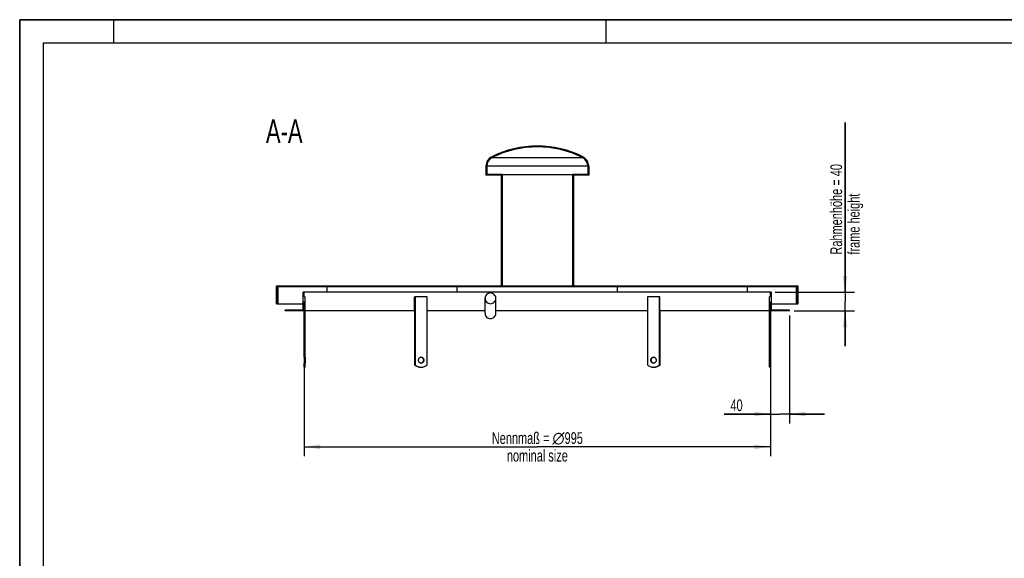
# Model space of a CAD drawing. Header units: millimetres. Extents: x 0 to 4200, y 0 to 2970.
# Tile 1 of 2: x 0 to 2100, y 1820 to 2970. Entities that reach past the tile are written whole.
import ezdxf

# ---------------------------------------------------------------- set-up
doc = ezdxf.new("R2010")
doc.units = ezdxf.units.MM
doc.header["$LTSCALE"] = 231
doc.layers.get('0').update_dxf_attribs({"linetype": 'CONTINUOUS'})
for name, color, linetype in [('050_DIMENSIONING', 7, 'CONTINUOUS'), ('_2D-BEM', 7, 'CONTINUOUS'), ('_ACHSEN', 7, 'CONTINUOUS'), ('_ZEICHNUNGSELEM', 7, 'CONTINUOUS')]:
    doc.layers.add(name, color=color, linetype=linetype)
doc.styles.get("Standard").update_dxf_attribs({"font": 'txt', "width": 0.7})
doc.dimstyles.new('DIMSTYLE_1', dxfattribs={"dimtxt": 25, "dimasz": 35, "dimexe": 2, "dimexo": 1, "dimtad": 1, "dimdec": 1, "dimtxsty": 'Standard', "dimblk": '_FILLED', "dimblk1": '_FILLED', "dimblk2": '_FILLED', "dimcen": 0.09, "dimazin": 2, "dimtp": 0.8, "dimtm": 0.8, "dimtfac": 1, "dimtdec": 1, "dimtofl": 0, "dimtmove": 0, "dimatfit": 3, "dimldrblk": '_FILLED', "dimfxl": 1, "dimtolj": 1, "dimarcsym": 0})
doc.dimstyles.new('DIMSTYLE_3', dxfattribs={"dimtxt": 25, "dimasz": 35, "dimexe": 2, "dimexo": 1, "dimtad": 1, "dimtxsty": 'Standard', "dimblk": '_FILLED', "dimblk1": '_FILLED', "dimblk2": '_FILLED', "dimcen": 0.09, "dimazin": 2, "dimtp": 0.3, "dimtm": 0.3, "dimtfac": 1, "dimtofl": 0, "dimtmove": 0, "dimatfit": 3, "dimldrblk": '_FILLED', "dimfxl": 1, "dimtolj": 1, "dimarcsym": 0})

# ---------------------------------------------------------------- blocks, each defined once
blk = doc.blocks.new('_FILLED')
at = {"color": 0, "linetype": 'ByBlock'}
blk.add_solid([(0, 0), (-1, 0.1428571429), (-1, -0.1428571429)], dxfattribs=at)
blk = doc.blocks.new('*D2')
at = {"layer": '_2D-BEM', "color": 2, "linetype": 'Continuous', "transparency": 16777216}
for p, q in [((606.5259948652, 2368.3083299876), (606.5259948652, 2038.3181141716)), ((1601.5259948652, 2368.3083299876), (1601.5259948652, 2038.3181141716)), ((606.5259948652, 2058.3181141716), (1104.0259948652, 2058.3181141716)), ((1601.5259948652, 2058.3181141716), (1104.0259948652, 2058.3181141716))]:
    blk.add_line(p, q, dxfattribs=at)
at = {"layer": '_2D-BEM', "color": 2, "linetype": 'Continuous', "transparency": 16777216, "xscale": 35, "yscale": 35, "zscale": 35, "rotation": 180}
blk.add_blockref('_FILLED', (606.5259948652, 2058.3181141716), dxfattribs=at)
at = {"layer": '_2D-BEM', "color": 2, "linetype": 'Continuous', "transparency": 16777216, "xscale": 35, "yscale": 35, "zscale": 35}
blk.add_blockref('_FILLED', (1601.5259948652, 2058.3181141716), dxfattribs=at)
at = {"layer": '_2D-BEM', "color": 2, "linetype": 'Continuous', "transparency": 16777216, "insert": (1104.0259948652, 2089.5681141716), "char_height": 25, "width": 419.1071428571, "attachment_point": 2, "line_spacing_factor": 0.9}
blk.add_mtext('Nennmaß = \\fgdt;{\\W1.0;{\\fgdt;n}}\\ftxt;995\\Pnominal size', dxfattribs=at)
blk = doc.blocks.new('*D5')
at = {"layer": '050_DIMENSIONING', "color": 2, "linetype": 'Continuous', "transparency": 16777216}
for p, q in [((1760.249511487, 2388.3083299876), (1760.249511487, 2750.4521551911)), ((1760.249511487, 2750.4521551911), (1760.249511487, 2368.3083299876)), ((1611.5259948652, 2388.3083299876), (1780.249511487, 2388.3083299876)), ((1760.249511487, 2273.3083299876), (1760.249511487, 2368.3083299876)), ((1651.5259948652, 2348.3083299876), (1780.249511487, 2348.3083299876)), ((1760.249511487, 2348.3083299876), (1760.249511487, 2273.3083299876))]:
    blk.add_line(p, q, dxfattribs=at)
at = {"layer": '050_DIMENSIONING', "color": 2, "linetype": 'Continuous', "transparency": 16777216, "xscale": 35, "yscale": 35, "zscale": 35}
for p, rotation in [((1760.249511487, 2388.3083299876), 270), ((1760.249511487, 2348.3083299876), 90)]:
    blk.add_blockref('_FILLED', p, dxfattribs=dict(at, rotation=rotation))
at = {"layer": '050_DIMENSIONING', "color": 2, "linetype": 'Continuous', "transparency": 16777216, "insert": (1728.999511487, 2468.6664409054), "char_height": 25, "width": 422.6785714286, "attachment_point": 1, "rotation": 90, "line_spacing_factor": 0.9}
blk.add_mtext('Rahmenhöhe = 40\\Pframe height', dxfattribs=at)
blk = doc.blocks.new('*D6')
at = {"layer": '050_DIMENSIONING', "color": 2, "linetype": 'Continuous', "transparency": 16777216}
for p, q in [((1601.5259948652, 2338.3083299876), (1601.5259948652, 2108.3181141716)), ((1641.5259948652, 2338.3083299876), (1641.5259948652, 2108.3181141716)), ((1601.5259948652, 2128.3181141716), (1502.637705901, 2128.3181141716)), ((1502.637705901, 2128.3181141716), (1621.5259948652, 2128.3181141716)), ((1716.5259948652, 2128.3181141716), (1621.5259948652, 2128.3181141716)), ((1641.5259948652, 2128.3181141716), (1716.5259948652, 2128.3181141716))]:
    blk.add_line(p, q, dxfattribs=at)
at = {"layer": '050_DIMENSIONING', "color": 2, "linetype": 'Continuous', "transparency": 16777216, "xscale": 35, "yscale": 35, "zscale": 35}
blk.add_blockref('_FILLED', (1601.5259948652, 2128.3181141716), dxfattribs=at)
at = {"layer": '050_DIMENSIONING', "color": 2, "linetype": 'Continuous', "transparency": 16777216, "xscale": 35, "yscale": 35, "zscale": 35, "rotation": 180}
blk.add_blockref('_FILLED', (1641.5259948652, 2128.3181141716), dxfattribs=at)
at = {"layer": '050_DIMENSIONING', "color": 2, "linetype": 'Continuous', "transparency": 16777216, "insert": (1541.9234201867, 2159.5681141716), "char_height": 25, "width": 58.92857142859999, "attachment_point": 3, "line_spacing_factor": 0.9}
blk.add_mtext('40', dxfattribs=at)

msp = doc.modelspace()

# ---------------------------------------------------------------- hatches: boundary and pattern name
at = {"linetype": 'Continuous'}
h = msp.add_hatch(dxfattribs=at)
h.set_pattern_fill('ANSI31', color=2, style=0, pattern_type=2)
h.set_pattern_definition([(45, (1104.0259948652, 2348.3083299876), (-60.3113850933, 60.3113850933), [])])
edge = h.paths.add_edge_path()
edge.add_line((1603.5259948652, 2388.3083299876), (1601.5259948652, 2388.3083299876))
edge.add_line((1603.5259948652, 2350.3083299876), (1603.5259948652, 2388.3083299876))
edge.add_line((1641.5259948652, 2350.3083299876), (1603.5259948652, 2350.3083299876))
edge.add_line((1641.5259948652, 2348.3083299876), (1641.5259948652, 2350.3083299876))
edge.add_line((1641.5259948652, 2348.3083299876), (1601.5259948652, 2348.3083299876))
edge.add_line((1601.5259948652, 2249.8083299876), (1601.5259948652, 2348.3083299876))
edge.add_line((1601.5259948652, 2249.8083299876), (1599.5259948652, 2249.8083299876))
edge.add_line((1599.5259948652, 2249.8083299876), (1599.5259948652, 2378.3083299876))
edge.add_line((1601.5259948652, 2378.3083299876), (1599.5259948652, 2378.3083299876))
edge.add_line((1601.5259948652, 2378.3083299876), (1601.5259948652, 2388.3083299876))
edge = h.paths.add_edge_path()
edge.add_line((606.5259948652, 2388.3083299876), (604.5259948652, 2388.3083299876))
edge.add_line((606.5259948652, 2378.3083299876), (606.5259948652, 2388.3083299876))
edge.add_line((606.5259948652, 2378.3083299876), (608.5259948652, 2378.3083299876))
edge.add_line((608.5259948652, 2249.8083299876), (608.5259948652, 2378.3083299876))
edge.add_line((606.5259948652, 2249.8083299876), (608.5259948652, 2249.8083299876))
edge.add_line((606.5259948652, 2249.8083299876), (606.5259948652, 2348.3083299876))
edge.add_line((606.5259948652, 2348.3083299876), (566.5259948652, 2348.3083299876))
edge.add_line((566.5259948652, 2348.3083299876), (566.5259948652, 2350.3083299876))
edge.add_line((604.5259948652, 2350.3083299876), (566.5259948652, 2350.3083299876))
edge.add_line((604.5259948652, 2350.3083299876), (604.5259948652, 2388.3083299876))
edge = h.paths.add_edge_path()
edge.add_line((606.5259948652, 2228.3083299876), (606.5259948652, 2236.8083299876))
edge.add_line((606.5259948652, 2236.8083299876), (608.5259948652, 2236.8083299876))
edge.add_line((608.5259948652, 2228.3083299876), (608.5259948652, 2236.8083299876))
edge.add_line((606.5259948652, 2228.3083299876), (608.5259948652, 2228.3083299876))
edge = h.paths.add_edge_path()
edge.add_line((1601.5259948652, 2228.3083299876), (1601.5259948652, 2236.8083299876))
edge.add_line((1601.5259948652, 2228.3083299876), (1599.5259948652, 2228.3083299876))
edge.add_line((1599.5259948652, 2228.3083299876), (1599.5259948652, 2236.8083299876))
edge.add_line((1601.5259948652, 2236.8083299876), (1599.5259948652, 2236.8083299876))
edge = h.paths.add_edge_path()
edge.add_line((549.1021570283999, 2363.3083299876), (551.2050814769, 2363.3083299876))
edge.add_line((549.1021570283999, 2363.3083299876), (549.1021570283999, 2402.3083299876))
edge.add_line((549.1021570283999, 2402.3083299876), (1027.0259948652, 2402.3083299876))
edge.add_line((1027.0259948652, 2637.8833989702), (1027.0259948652, 2402.3083299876))
edge.add_line((1027.0259948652, 2637.8833989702), (994.5259948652, 2637.8833989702))
edge.add_line((994.5259948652, 2657.8833989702), (994.5259948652, 2637.8833989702))
edge.add_arc((1016.4259948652, 2657.8833989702), 21.9, 116.373385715, 180)
edge.add_arc((1104.0259948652, 2481.2083299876), 219.1, 90, 116.373385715)
edge.add_arc((1104.0259948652, 2481.2083299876), 219.1, 423.626614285, 450, ccw=False)
edge.add_arc((1191.6259948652, 2657.8833989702), 21.9, 360, 423.626614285, ccw=False)
edge.add_line((1213.5259948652, 2657.8833989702), (1213.5259948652, 2637.8833989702))
edge.add_line((1213.5259948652, 2637.8833989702), (1181.0259948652, 2637.8833989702))
edge.add_line((1181.0259948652, 2637.8833989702), (1181.0259948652, 2402.3083299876))
edge.add_line((1181.0259948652, 2402.3083299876), (1658.949832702, 2402.3083299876))
edge.add_line((1658.949832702, 2363.3083299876), (1658.949832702, 2402.3083299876))
edge.add_line((1656.8469082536, 2363.3083299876), (1658.949832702, 2363.3083299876))
edge.add_line((1656.8469082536, 2363.3083299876), (1656.8469082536, 2400.3083299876))
edge.add_line((551.2050814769, 2400.3083299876), (1656.8469082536, 2400.3083299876))
edge.add_line((551.2050814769, 2363.3083299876), (551.2050814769, 2400.3083299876))
edge.add_line((1029.0259948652, 2402.3083299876), (1179.0259948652, 2402.3083299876))
edge.add_line((1179.0259948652, 2639.8833989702), (1179.0259948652, 2402.3083299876))
edge.add_line((1211.5259948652, 2639.8833989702), (1179.0259948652, 2639.8833989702))
edge.add_line((1211.5259948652, 2657.8833989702), (1211.5259948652, 2639.8833989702))
edge.add_arc((1191.6259948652, 2657.8833989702), 19.9, 360, 423.626614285, ccw=False)
edge.add_arc((1104.0259948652, 2481.2083299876), 217.1, 423.626614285, 450, ccw=False)
edge.add_arc((1104.0259948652, 2481.2083299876), 217.1, 90, 116.373385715)
edge.add_arc((1016.4259948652, 2657.8833989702), 19.9, 116.373385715, 180)
edge.add_line((996.5259948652, 2657.8833989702), (996.5259948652, 2639.8833989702))
edge.add_line((1029.0259948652, 2639.8833989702), (996.5259948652, 2639.8833989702))
edge.add_line((1029.0259948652, 2639.8833989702), (1029.0259948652, 2402.3083299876))

# ---------------------------------------------------------------- linework, layer by layer
at = {"color": 7, "linetype": 'Continuous'}
for p, q in [((0, 2970), (4200, 2970)), ((0, 0), (0, 2970)), ((994.5259948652, 2657.8833989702), (994.5259948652, 2637.8833989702)), ((996.5259948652, 2657.8833989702), (996.5259948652, 2639.8833989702)), ((1211.5259948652, 2657.8833989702), (1211.5259948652, 2639.8833989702)), ((1213.5259948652, 2657.8833989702), (1213.5259948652, 2637.8833989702)), ((1027.0259948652, 2637.8833989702), (994.5259948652, 2637.8833989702)), ((1029.0259948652, 2639.8833989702), (996.5259948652, 2639.8833989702)), ((1027.0259948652, 2637.8833989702), (1027.0259948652, 2402.3083299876)), ((1029.0259948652, 2639.8833989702), (1029.0259948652, 2402.3083299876)), ((1029.0259948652, 2639.8833989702), (1179.0259948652, 2639.8833989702)), ((1179.0259948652, 2639.8833989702), (1179.0259948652, 2402.3083299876)), ((1211.5259948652, 2639.8833989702), (1179.0259948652, 2639.8833989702)), ((1213.5259948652, 2637.8833989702), (1181.0259948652, 2637.8833989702)), ((1181.0259948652, 2637.8833989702), (1181.0259948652, 2402.3083299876)), ((547.8024782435, 2363.3083299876), (547.8024782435, 2402.3083299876)), ((547.8024782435, 2402.3083299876), (549.1021570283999, 2402.3083299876)), ((549.1021570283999, 2402.3083299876), (1027.0259948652, 2402.3083299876)), ((549.1021570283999, 2363.3083299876), (549.1021570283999, 2402.3083299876)), ((551.2050814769, 2363.3083299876), (551.2050814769, 2400.3083299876)), ((551.2050814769, 2400.3083299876), (1656.8469082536, 2400.3083299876)), ((655.733018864, 2388.3083299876), (655.733018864, 2400.3083299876)), ((932.7933149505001, 2388.3083299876), (932.7933149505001, 2400.3083299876)), ((1029.0259948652, 2402.3083299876), (1179.0259948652, 2402.3083299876)), ((1181.0259948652, 2402.3083299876), (1658.949832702, 2402.3083299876)), ((1275.2586747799, 2388.3083299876), (1275.2586747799, 2400.3083299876)), ((1552.3189708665, 2388.3083299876), (1552.3189708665, 2400.3083299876)), ((1656.8469082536, 2363.3083299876), (1656.8469082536, 2400.3083299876)), ((1658.949832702, 2402.3083299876), (1660.249511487, 2402.3083299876)), ((1658.949832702, 2363.3083299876), (1658.949832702, 2402.3083299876)), ((1660.249511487, 2363.3083299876), (1660.249511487, 2402.3083299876)), ((606.5259948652, 2388.3083299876), (604.5259948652, 2388.3083299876)), ((604.5259948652, 2350.3083299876), (604.5259948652, 2388.3083299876)), ((1601.5259948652, 2388.3083299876), (606.5259948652, 2388.3083299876)), ((606.5259948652, 2378.3083299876), (606.5259948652, 2388.3083299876)), ((606.5259948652, 2378.3083299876), (608.5259948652, 2378.3083299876)), ((608.5259948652, 2249.8083299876), (608.5259948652, 2378.3083299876)), ((992.5259948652, 2343.3083299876), (992.5259948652, 2375.3083299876)), ((1015.5259948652, 2343.3083299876), (1015.5259948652, 2375.3083299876)), ((1601.5259948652, 2378.3083299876), (1599.5259948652, 2378.3083299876)), ((1599.5259948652, 2249.8083299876), (1599.5259948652, 2378.3083299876)), ((1603.5259948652, 2388.3083299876), (1601.5259948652, 2388.3083299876)), ((1601.5259948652, 2378.3083299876), (1601.5259948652, 2388.3083299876)), ((1603.5259948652, 2350.3083299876), (1603.5259948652, 2388.3083299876)), ((547.8024782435, 2363.3083299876), (549.1021570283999, 2363.3083299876)), ((549.1021570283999, 2363.3083299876), (551.2050814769, 2363.3083299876)), ((551.2050814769, 2363.3083299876), (604.5259948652, 2363.3083299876)), ((1603.5259948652, 2363.3083299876), (1656.8469082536, 2363.3083299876)), ((1656.8469082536, 2363.3083299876), (1658.949832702, 2363.3083299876)), ((1658.949832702, 2363.3083299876), (1660.249511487, 2363.3083299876)), ((604.5259948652, 2350.3083299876), (566.5259948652, 2350.3083299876)), ((566.5259948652, 2348.3083299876), (566.5259948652, 2350.3083299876)), ((606.5259948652, 2348.3083299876), (566.5259948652, 2348.3083299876)), ((606.5259948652, 2249.8083299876), (606.5259948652, 2348.3083299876)), ((1641.5259948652, 2348.3083299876), (1601.5259948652, 2348.3083299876)), ((1601.5259948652, 2249.8083299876), (1601.5259948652, 2348.3083299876)), ((1641.5259948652, 2350.3083299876), (1603.5259948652, 2350.3083299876)), ((1641.5259948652, 2348.3083299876), (1641.5259948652, 2350.3083299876)), ((606.5259948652, 2249.8083299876), (606.5259948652, 2243.3083299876)), ((606.5259948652, 2249.8083299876), (608.5259948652, 2249.8083299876)), ((608.5259948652, 2249.8083299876), (608.5259948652, 2243.3083299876)), ((1601.5259948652, 2249.8083299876), (1599.5259948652, 2249.8083299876)), ((1599.5259948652, 2243.3083299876), (1599.5259948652, 2249.8083299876)), ((1601.5259948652, 2243.3083299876), (1601.5259948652, 2249.8083299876)), ((606.5259948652, 2243.3083299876), (606.5259948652, 2236.8083299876)), ((606.5259948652, 2228.3083299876), (606.5259948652, 2236.8083299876)), ((606.5259948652, 2236.8083299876), (608.5259948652, 2236.8083299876)), ((606.5259948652, 2228.3083299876), (608.5259948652, 2228.3083299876)), ((608.5259948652, 2243.3083299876), (608.5259948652, 2236.8083299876)), ((608.5259948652, 2228.3083299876), (608.5259948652, 2236.8083299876)), ((855.2759948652, 2228.3083299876), (856.2759948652, 2228.3083299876)), ((1352.7759948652, 2228.3083299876), (1351.7759948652, 2228.3083299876)), ((1599.5259948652, 2236.8083299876), (1599.5259948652, 2243.3083299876)), ((1601.5259948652, 2236.8083299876), (1599.5259948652, 2236.8083299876)), ((1599.5259948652, 2228.3083299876), (1599.5259948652, 2236.8083299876)), ((1601.5259948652, 2228.3083299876), (1599.5259948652, 2228.3083299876)), ((1601.5259948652, 2236.8083299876), (1601.5259948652, 2243.3083299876)), ((1601.5259948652, 2228.3083299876), (1601.5259948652, 2236.8083299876))]:
    msp.add_line(p, q, dxfattribs=at)
at = {"color": 3, "linetype": 'Continuous'}
for p, q in [((0, 2970), (0, 0)), ((4200, 2970), (0, 2970)), ((200, 2970), (200, 2920)), ((1250, 2970), (1250, 2920))]:
    msp.add_line(p, q, dxfattribs=at)
at = {"color": 5, "linetype": 'Continuous'}
for p, q in [((50, 2920), (50, 50)), ((4150, 2920), (50, 2920))]:
    msp.add_line(p, q, dxfattribs=at)
at = {"color": 9, "linetype": 'Continuous'}
for p, q in [((1007.5860354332, 2675.7121711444), (1200.4659542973, 2675.7121711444)), ((996.5259948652, 2657.8833989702), (1211.5259948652, 2657.8833989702))]:
    msp.add_line(p, q, dxfattribs=at)
at = {"color": 7, "linetype": 'Continuous'}
for centre, radius, start, end in [((1104.0259948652, 2481.2083299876), 219.1, 90, 116.373385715), ((1104.0259948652, 2481.2083299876), 217.1, 90, 116.373385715), ((1104.0259948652, 2481.2083299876), 219.1, 63.62661428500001, 90), ((1104.0259948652, 2481.2083299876), 217.1, 63.62661428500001, 90), ((1016.4259948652, 2657.8833989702), 21.9, 116.373385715, 180), ((1016.4259948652, 2657.8833989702), 19.9, 116.373385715, 180), ((1191.6259948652, 2657.8833989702), 19.9, 0, 63.62661428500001), ((1191.6259948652, 2657.8833989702), 21.9, 0, 63.62661428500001)]:
    msp.add_arc(centre, radius, start, end, dxfattribs=at)
for points, knots in [([(1004.0259948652, 2386.712941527), (1002.5307726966, 2386.712941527), (999.5113497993, 2386.1211662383), (995.6891468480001, 2383.5867277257), (993.1261923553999, 2379.7958584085), (992.5259948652, 2376.7920902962), (992.5259948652, 2375.3083299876)], [0, 0, 0, 0, 0.2509611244, 0.5013603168, 0.7509626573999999, 1, 1, 1, 1]), ([(992.5259948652, 2375.3083299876), (992.5259948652, 2373.824569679), (993.1261923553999, 2370.8208015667), (995.6891468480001, 2367.0299322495), (999.5113497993, 2364.4954937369), (1002.5307726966, 2363.9037184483), (1004.0259948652, 2363.9037184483)], [0, 0, 0, 0, 0.2490373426, 0.4986396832, 0.7490388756, 1, 1, 1, 1]), ([(1015.5259948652, 2375.3083299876), (1015.5259948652, 2376.7920902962), (1014.925797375, 2379.7958584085), (1012.3628428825, 2383.5867277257), (1008.5406399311, 2386.1211662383), (1005.5212170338, 2386.712941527), (1004.0259948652, 2386.712941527)], [0, 0, 0, 0, 0.2490373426, 0.4986396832, 0.7490388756, 1, 1, 1, 1]), ([(1004.0259948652, 2363.9037184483), (1005.5212170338, 2363.9037184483), (1008.5406399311, 2364.4954937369), (1012.3628428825, 2367.0299322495), (1014.925797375, 2370.8208015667), (1015.5259948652, 2373.824569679), (1015.5259948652, 2375.3083299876)], [0, 0, 0, 0, 0.2509611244, 0.5013603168, 0.7509626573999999, 1, 1, 1, 1]), ([(992.5259948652, 2343.3083299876), (992.5259948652, 2341.824569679), (993.1261923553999, 2338.8208015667), (995.6891468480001, 2335.0299322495), (999.5113497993, 2332.4954937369), (1002.5307726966, 2331.9037184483), (1004.0259948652, 2331.9037184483)], [0, 0, 0, 0, 0.2490373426, 0.4986396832, 0.7490388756, 1, 1, 1, 1]), ([(1004.0259948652, 2331.9037184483), (1005.5212170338, 2331.9037184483), (1008.5406399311, 2332.4954937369), (1012.3628428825, 2335.0299322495), (1014.925797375, 2338.8208015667), (1015.5259948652, 2341.824569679), (1015.5259948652, 2343.3083299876)], [0, 0, 0, 0, 0.2509611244, 0.5013603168, 0.7509626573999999, 1, 1, 1, 1])]:
    msp.add_open_spline(points, degree=3, knots=knots, dxfattribs=at)
at = {"layer": '_ACHSEN', "color": 7, "linetype": 'Continuous'}
for p, q in [((842.3987048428, 2378.3083299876), (843.2856138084, 2378.3083299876)), ((842.3987048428, 2348.3083299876), (842.3987048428, 2378.3083299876)), ((869.266375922, 2378.3083299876), (843.2856138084, 2378.3083299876)), ((843.2856138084, 2378.3083299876), (843.2856138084, 2233.3083299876)), ((869.266375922, 2233.3083299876), (869.266375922, 2378.3083299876)), ((1364.766375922, 2378.3083299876), (1338.7856138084, 2378.3083299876)), ((1338.7856138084, 2378.3083299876), (1338.7856138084, 2233.3083299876)), ((1365.6532848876, 2378.3083299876), (1364.766375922, 2378.3083299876)), ((1364.766375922, 2233.3083299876), (1364.766375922, 2378.3083299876)), ((1365.6532848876, 2348.3083299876), (1365.6532848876, 2378.3083299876)), ((842.3987048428, 2348.3083299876), (608.5259948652, 2348.3083299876)), ((842.2856138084, 2348.3083299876), (842.2856138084, 2233.3083299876)), ((992.5259948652, 2348.3083299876), (869.266375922, 2348.3083299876)), ((1338.7856138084, 2348.3083299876), (1015.5259948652, 2348.3083299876)), ((1599.5259948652, 2348.3083299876), (1365.6532848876, 2348.3083299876)), ((1365.766375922, 2233.3083299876), (1365.766375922, 2348.3083299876)), ((842.2856138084, 2233.3083299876), (843.2856138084, 2233.3083299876)), ((1365.766375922, 2233.3083299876), (1364.766375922, 2233.3083299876))]:
    msp.add_line(p, q, dxfattribs=at)
for centre, radius, start, end in [((855.271241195, 2244.8866754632), 4.9219125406, 78.4331886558, 84.10998702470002), ((1352.7807485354, 2244.8866754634), 4.9219125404, 95.89001297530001, 101.5668113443), ((856.2761567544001, 2247.0678363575), 18.7595057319, 266.9497342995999, 269.9995055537), ((855.271241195, 2241.729984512), 4.9219125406, 275.8900129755, 281.5668113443), ((1351.775832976, 2247.0678363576), 18.7595057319, 270.0004944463, 273.0502657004), ((1352.7807485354, 2241.729984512), 4.9219125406, 258.4331886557, 264.1099870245)]:
    msp.add_arc(centre, radius, start, end, dxfattribs=at)
for points, knots in [([(850.6468297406, 2243.3083299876), (850.6468297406, 2244.1496897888), (850.9271640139, 2245.8176733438), (852.1481144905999, 2247.9704573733), (854.0145070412, 2249.4504167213), (855.5392349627, 2249.8083294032), (856.2759948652, 2249.8083294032)], [0, 0, 0, 0, 0.2663280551, 0.5234002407, 0.7667824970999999, 1, 1, 1, 1]), ([(856.2581361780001, 2249.7086316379), (856.9085638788, 2249.575554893), (858.1947572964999, 2249.024115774), (859.7076108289, 2247.5263023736), (860.6825165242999, 2245.5449865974), (860.9051599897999, 2244.0575216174), (860.9051599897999, 2243.3083299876)], [0, 0, 0, 0, 0.2340980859, 0.4790666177, 0.7358279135, 1, 1, 1, 1]), ([(856.2759948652, 2249.8083294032), (857.0127547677, 2249.8083294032), (858.5374826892, 2249.4504167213), (860.4038752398, 2247.9704573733), (861.6248257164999, 2245.8176733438), (861.9051599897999, 2244.1496897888), (861.9051599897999, 2243.3083299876)], [0, 0, 0, 0, 0.2332175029, 0.4765997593, 0.7336719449, 1, 1, 1, 1]), ([(1346.1468297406, 2243.3083299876), (1346.1468297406, 2244.1496897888), (1346.4271640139, 2245.8176733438), (1347.6481144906, 2247.9704573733), (1349.5145070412, 2249.4504167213), (1351.0392349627, 2249.8083294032), (1351.7759948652, 2249.8083294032)], [0, 0, 0, 0, 0.2663280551, 0.5234002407, 0.7667824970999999, 1, 1, 1, 1]), ([(1347.1468297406, 2243.3083299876), (1347.1468297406, 2244.0575216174), (1347.3694732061, 2245.5449865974), (1348.3443789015, 2247.5263023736), (1349.8572324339, 2249.024115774), (1351.1434258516, 2249.575554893), (1351.7938535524, 2249.7086316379)], [0, 0, 0, 0, 0.2641720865, 0.5209333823, 0.7659019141, 1, 1, 1, 1]), ([(1351.7759948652, 2249.8083294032), (1352.5127547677, 2249.8083294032), (1354.0374826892, 2249.4504167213), (1355.9038752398, 2247.9704573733), (1357.1248257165, 2245.8176733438), (1357.4051599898, 2244.1496897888), (1357.4051599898, 2243.3083299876)], [0, 0, 0, 0, 0.2332175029, 0.4765997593, 0.7336719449, 1, 1, 1, 1]), ([(842.2856138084, 2233.3083299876), (843.2030016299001, 2232.5138488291), (845.1527113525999, 2231.0868534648), (848.3738827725, 2229.498413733), (851.7775511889, 2228.5266081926), (854.1149818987, 2228.3083306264), (855.2759948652, 2228.3083306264)], [0, 0, 0, 0, 0.2563361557, 0.5074812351, 0.7547692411, 1, 1, 1, 1]), ([(843.2856138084, 2233.3083299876), (844.9688321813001, 2231.8506201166), (848.7491609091, 2229.4600726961), (853.1199011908, 2228.4499059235), (855.2779252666, 2228.3349084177)], [0, 0, 0, 0, 0.5074756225, 1, 1, 1, 1]), ([(856.2759948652, 2236.808330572), (855.5392349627, 2236.808330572), (854.0145070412, 2237.1662432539), (852.1481144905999, 2238.6462026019), (850.9271640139, 2240.7989866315), (850.6468297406, 2242.4669701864), (850.6468297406, 2243.3083299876)], [0, 0, 0, 0, 0.2332175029, 0.4765997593, 0.7336719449, 1, 1, 1, 1]), ([(860.9051599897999, 2243.3083299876), (860.9051599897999, 2242.5591383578), (860.6825165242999, 2241.0716733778), (859.7076108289, 2239.0903576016), (858.1947572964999, 2237.5925442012), (856.9085638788, 2237.0411050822), (856.2581361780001, 2236.9080283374)], [0, 0, 0, 0, 0.2641720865, 0.5209333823, 0.7659019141, 1, 1, 1, 1]), ([(861.9051599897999, 2243.3083299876), (861.9051599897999, 2242.4669701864), (861.6248257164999, 2240.7989866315), (860.4038752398, 2238.6462026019), (858.5374826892, 2237.1662432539), (857.0127547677, 2236.808330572), (856.2759948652, 2236.808330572)], [0, 0, 0, 0, 0.2663280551, 0.5234002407, 0.7667824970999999, 1, 1, 1, 1]), ([(856.2759948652, 2228.3083306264), (857.4370078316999, 2228.3083306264), (859.7744385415, 2228.5266081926), (863.1781069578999, 2229.498413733), (866.3992783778, 2231.0868534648), (868.3489881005, 2232.5138488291), (869.266375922, 2233.3083299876)], [0, 0, 0, 0, 0.2452307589, 0.4925187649, 0.7436638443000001, 1, 1, 1, 1]), ([(1338.7856138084, 2233.3083299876), (1339.7030016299, 2232.5138488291), (1341.6527113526, 2231.0868534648), (1344.8738827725, 2229.498413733), (1348.2775511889, 2228.5266081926), (1350.6149818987, 2228.3083306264), (1351.7759948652, 2228.3083306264)], [0, 0, 0, 0, 0.2563361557, 0.5074812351, 0.7547692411, 1, 1, 1, 1]), ([(1351.7759948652, 2236.808330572), (1351.0392349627, 2236.808330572), (1349.5145070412, 2237.1662432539), (1347.6481144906, 2238.6462026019), (1346.4271640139, 2240.7989866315), (1346.1468297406, 2242.4669701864), (1346.1468297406, 2243.3083299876)], [0, 0, 0, 0, 0.2332175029, 0.4765997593, 0.7336719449, 1, 1, 1, 1]), ([(1351.7938535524, 2236.9080283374), (1351.1434258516, 2237.0411050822), (1349.8572324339, 2237.5925442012), (1348.3443789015, 2239.0903576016), (1347.3694732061, 2241.0716733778), (1347.1468297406, 2242.5591383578), (1347.1468297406, 2243.3083299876)], [0, 0, 0, 0, 0.2340980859, 0.4790666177, 0.7358279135, 1, 1, 1, 1]), ([(1357.4051599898, 2243.3083299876), (1357.4051599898, 2242.4669701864), (1357.1248257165, 2240.7989866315), (1355.9038752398, 2238.6462026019), (1354.0374826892, 2237.1662432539), (1352.5127547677, 2236.808330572), (1351.7759948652, 2236.808330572)], [0, 0, 0, 0, 0.2663280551, 0.5234002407, 0.7667824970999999, 1, 1, 1, 1]), ([(1352.7740644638, 2228.3349084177), (1354.9320885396, 2228.4499059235), (1359.3028288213, 2229.4600726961), (1363.0831575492, 2231.8506201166), (1364.766375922, 2233.3083299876)], [0, 0, 0, 0, 0.4925243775, 1, 1, 1, 1]), ([(1352.7759948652, 2228.3083306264), (1353.9370078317, 2228.3083306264), (1356.2744385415, 2228.5266081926), (1359.6781069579, 2229.498413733), (1362.8992783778, 2231.0868534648), (1364.8489881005, 2232.5138488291), (1365.766375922, 2233.3083299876)], [0, 0, 0, 0, 0.2452307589, 0.4925187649, 0.7436638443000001, 1, 1, 1, 1])]:
    msp.add_open_spline(points, degree=3, knots=knots, dxfattribs=at)

# ---------------------------------------------------------------- texts
at = {"layer": '_ZEICHNUNGSELEM', "color": 2, "linetype": 'Continuous', "insert": (603.2609114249, 2756.9951359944), "char_height": 50, "width": 182.1428571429, "attachment_point": 3, "line_spacing_factor": 0.9}
msp.add_mtext('A-A', dxfattribs=at)

# ---------------------------------------------------------------- dimensions: what is measured, and where the dimension line sits
at = {"layer": '050_DIMENSIONING', "color": 2, "linetype": 'Continuous'}
dim = msp.add_linear_dim(base=(1760.249511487, 2348.3083299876), p1=(1610.5259948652, 2388.3083299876), p2=(1650.5259948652, 2348.3083299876), angle=270, text='Rahmenhöhe = <>\\Pframe height', dimstyle='DIMSTYLE_3', dxfattribs=at)
dim.commit()
dim.dimension.update_dxf_attribs({"geometry": '*D5', "text_midpoint": (1760.249511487, 2609.5592980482), "dimtype": 160})
dim = msp.add_linear_dim(base=(1601.5259948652, 2128.3181141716), p1=(1641.5259948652, 2339.3083299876), p2=(1601.5259948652, 2339.3083299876), angle=180, dimstyle='DIMSTYLE_3', dxfattribs=at)
dim.commit()
dim.dimension.update_dxf_attribs({"geometry": '*D6', "text_midpoint": (1518.7091308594, 2128.3181141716), "dimtype": 160})
at = {"layer": '_2D-BEM', "color": 2, "linetype": 'Continuous'}
dim = msp.add_linear_dim(base=(1601.5259948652, 2058.3181141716), p1=(606.5259948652, 2369.3083299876), p2=(1601.5259948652, 2369.3083299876), text='Nennmaß = %%c<>\\Pnominal size', dimstyle='DIMSTYLE_1', dxfattribs=at)
dim.commit()
dim.dimension.update_dxf_attribs({"geometry": '*D2', "text_midpoint": (1104.0259948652, 2058.3181141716), "dimtype": 160})

doc.saveas('drawing.dxf')
